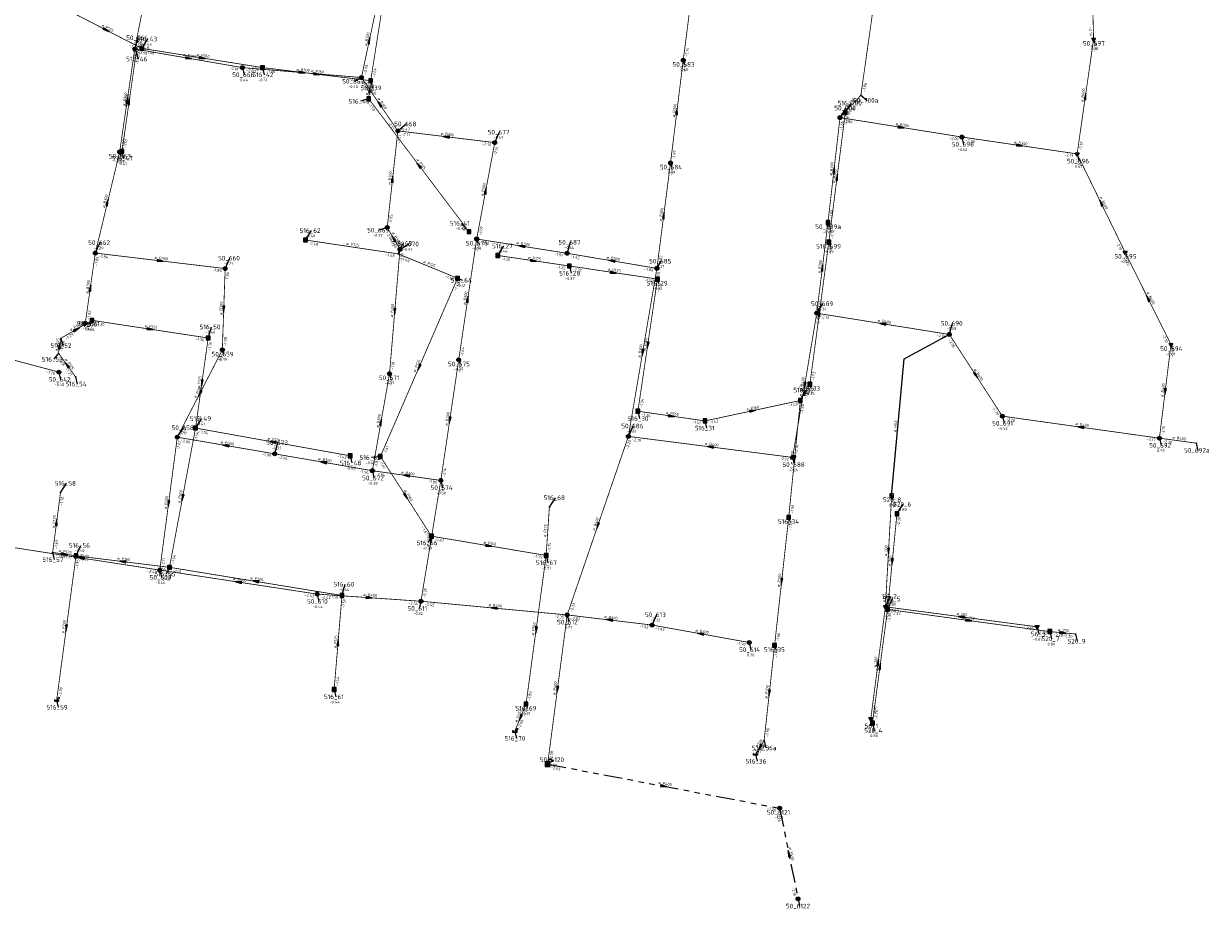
# Model space of a CAD drawing. Header units: metres. Extents: x 249000 to 255300, y 590580 to 596000.
# Tile 30 of 61: x 253518 to 253900, y 592539 to 592825. Entities that reach past the tile are written whole.
import ezdxf
from ezdxf.enums import TextEntityAlignment as Align
from ezdxf.lldxf.tags import DXFTag

# ---------------------------------------------------------------- set-up
doc = ezdxf.new("R2010")
doc.units = ezdxf.units.M
doc.header["$MEASUREMENT"] = 0
for name, pattern in [('RI-GWA', [18.45, 6, -1.8, 1.75, -1.8, 1.75, -1.8, 1.75, -1.8]), ('RI-HWA', [7.4, 5, -2.4]), ('RI-VWA', [11, 5, -3, 0, -3])]:
    doc.linetypes.add(name, pattern=pattern)
doc.layers.get('0').update_dxf_attribs({"linetype": 'CONTINUOUS'})
for name, color, linetype, lineweight in [('B-WE-RI-GWA_TRANSPORTLEIDING-G', 30, 'RI-GWA', 18), ('B-WE-RI-HWA_TRANSPORTLEIDING-G', 150, 'RI-HWA', 18), ('B-WE-RI-PERSLEIDING-G', 210, 'RI-PERS', 18), ('B-WE-RI-VWA_TRANSPORTLEIDING-G', 20, 'RI-VWA', 18)]:
    doc.layers.add(name, color=color, linetype=linetype, lineweight=lineweight)
for name, color, linetype in [('B-WE-RI-OVERSTORT-G', 130, 'RI-GWA'), ('RIO-AFMETINGEN', 8, 'CONTINUOUS'), ('RIO-AFSCHOT', 7, 'CONTINUOUS'), ('RIO-BOK', 8, 'CONTINUOUS'), ('RIO-KNOOP', 7, 'CONTINUOUS'), ('RIO-KNOOPNAAM', 170, 'CONTINUOUS'), ('RIO-LEADER', 253, 'CONTINUOUS'), ('RIO-MAAIVELD', 104, 'CONTINUOUS')]:
    doc.layers.add(name, color=color, linetype=linetype)
doc.styles.add('RIO-TXT', font='isocp.shx')
tags = doc.linetypes.add('RI-PERS', pattern='A,7,-2,["P",Standard,S=1.8,R=0,X=-0.5,Y=-0.9],-2,7,-2,[102,NLCS.SHX,S=1,R=180,X=0,Y=0],-2', length=22).pattern_tags.tags
tags[6] = DXFTag(74, 10)

# ---------------------------------------------------------------- blocks, each defined once
blk = doc.blocks.new('K_IPG')
blk.add_circle((0, 0), 0.5)
for points in [[(0, 0), (-0.5, 0), (-0.433013, 0.25)], [(0, 0), (-0.433013, -0.25), (-0.5, 0)], [(0, 0), (-0.433013, 0.25), (-0.25, 0.433013)], [(0, 0), (-0.25, -0.433013), (-0.433013, -0.25)], [(0, 0), (-0.25, 0.433013), (0, 0.5)], [(0, 0), (0, -0.5), (-0.25, -0.433013)], [(0, 0), (0, 0.5), (0.25, 0.433013)], [(0, 0), (0.25, 0.433013), (0.433013, 0.25)], [(0, 0), (0.433013, 0.25), (0.5, 0)], [(0, 0), (0.5, 0), (0.433013, -0.25)], [(0, 0), (0.433013, -0.25), (0.25, -0.433013)], [(0, 0), (0.25, -0.433013), (0, -0.5)]]:
    blk.add_solid(points)
at = {"style": 'RIO-TXT', "flags": 1}
blk.add_attdef('RIOLERINGSGEBIED', text='', height=1, dxfattribs=at).set_placement((0, 0), align=Align.CENTER)
blk.add_attdef('KNOOPNAAM', text='', height=1, dxfattribs=at).set_placement((0, 0), align=Align.TOP_CENTER)
blk = doc.blocks.new('K_OVL')
for points in [[(0.6, 0.6), (-0.6, 0.6), (-0.6, -0.6), (0.6, -0.6)], [(1, 1.25), (0.474823, 0.983111), (0.413034, 1.369554)]]:
    blk.add_lwpolyline(points, close=True)
blk.add_arc((0.81571, 0.439293), 0.83139, 77.193131, 168.854604)
blk.add_solid([(-0.6, 0.6), (0.6, 0.6), (-0.6, -0.6), (0.6, -0.6)])
at = {"style": 'RIO-TXT', "flags": 1}
blk.add_attdef('RIOLERINGSGEBIED', text='', height=1, dxfattribs=at).set_placement((0, 0), align=Align.CENTER)
blk.add_attdef('KNOOPNAAM', text='', height=1, dxfattribs=at).set_placement((0, 0), align=Align.TOP_CENTER)
blk = doc.blocks.new('K_FIC')
blk.add_circle((0, 0), 0.0625)
at = {"style": 'RIO-TXT', "flags": 1}
blk.add_attdef('RIOLERINGSGEBIED', text='', height=1, dxfattribs=at).set_placement((0, 0), align=Align.CENTER)
blk.add_attdef('KNOOPNAAM', text='', height=1, dxfattribs=at).set_placement((0, 0), align=Align.TOP_CENTER)
blk = doc.blocks.new('K_IPD')
blk.add_lwpolyline([(-0.496027, 0.307994), (0.503973, 0.307994), (0.003973, -0.558031)], close=True)
blk.add_solid([(-0.496027, 0.307994), (0.503973, 0.307994), (0.003973, -0.558031)])
at = {"style": 'RIO-TXT', "flags": 1}
blk.add_attdef('RIOLERINGSGEBIED', text='', height=1, dxfattribs=at).set_placement((0, 0), align=Align.CENTER)
blk.add_attdef('KNOOPNAAM', text='', height=1, dxfattribs=at).set_placement((0, 0), align=Align.TOP_CENTER)
blk = doc.blocks.new('K_IPR')
blk.add_lwpolyline([(-0.5, -0.5), (0.5, -0.5), (0.5, 0.5), (-0.5, 0.5)], close=True)
blk.add_solid([(-0.5, 0.5), (0.5, 0.5), (-0.5, -0.5), (0.5, -0.5)])
at = {"style": 'RIO-TXT', "flags": 1}
blk.add_attdef('RIOLERINGSGEBIED', text='', height=1, dxfattribs=at).set_placement((0, 0), align=Align.CENTER)
blk.add_attdef('KNOOPNAAM', text='', height=1, dxfattribs=at).set_placement((0, 0), align=Align.TOP_CENTER)
blk = doc.blocks.new('K_UTB')
blk.add_lwpolyline([(0.5, 0.15), (0.5, -0.3), (-0.5, -0.3), (-0.5, 0.15), (-0.45, 0.15), (-0.45, -0.25), (0, -0.25), (0.45, -0.25), (0.45, 0.15)], close=True)
blk.add_lwpolyline([(0.85, 0.6), (0.55, 0.65), (0.614828, 0.459583), (0.850842, 0.598937)])
blk.add_arc((0.85, -0.25), 0.85, 90, 180)
at = {"style": 'RIO-TXT', "flags": 1}
blk.add_attdef('RIOLERINGSGEBIED', text='', height=1, dxfattribs=at).set_placement((0, 0), align=Align.CENTER)
blk.add_attdef('KNOOPNAAM', text='', height=1, dxfattribs=at).set_placement((0, 0), align=Align.TOP_CENTER)
blk = doc.blocks.new('K_PUN')
blk.add_lwpolyline([(0.5, 0.5), (-0.5, 0.5), (-0.5, -0.5), (0.5, -0.5)], close=True)
blk.add_solid([(-0.5, -0.5), (0.5, 0.5), (0.5, -0.5)])
at = {"style": 'RIO-TXT', "flags": 1}
blk.add_attdef('RIOLERINGSGEBIED', text='', height=1, dxfattribs=at).set_placement((0, 0), align=Align.CENTER)
blk.add_attdef('KNOOPNAAM', text='', height=1, dxfattribs=at).set_placement((0, 0), align=Align.TOP_CENTER)
blk = doc.blocks.new('L_VHR')
blk.add_lwpolyline([(-0.5, 0), (0.5, 0), (-0.5, 0.15), (-0.5, -0.15), (0.5, 0)])

msp = doc.modelspace()

# ---------------------------------------------------------------- linework, layer by layer
at = {"layer": 'B-WE-RI-GWA_TRANSPORTLEIDING-G', "const_width": 0.25}
for points in [[(253553.824, 592816.896), (253566.256, 592880.064)], [(253788.064, 592801.984), (253795.168, 592852.16)], [(253735.152, 592847.488), (253730.752, 592813.248)], [(253626.928, 592807.68), (253632.016, 592831.488)], [(253548.944, 592783.68), (253553.824, 592816.896)], [(253553.824, 592816.896), (253588.544, 592810.88)], [(253588.544, 592810.88), (253626.928, 592807.68)], [(253730.752, 592813.248), (253726.64, 592780.096)], [(253626.928, 592807.68), (253638.688, 592790.464)], [(253781.328, 592794.752), (253788.064, 592801.984)], [(253820.656, 592788.48), (253781.328, 592794.752)], [(253638.688, 592790.464), (253635.264, 592759.296)], [(253638.688, 592790.464), (253669.952, 592786.688)], [(253857.824, 592783.04), (253820.656, 592788.48)], [(253664.112, 592755.584), (253669.952, 592786.688)], [(253541.088, 592751.04), (253548.944, 592783.68)], [(253726.64, 592780.096), (253722.256, 592746.112)], [(253635.264, 592759.296), (253639.376, 592752.256)], [(253773.824, 592731.648), (253777.44, 592760.896)], [(253658.32, 592716.608), (253664.112, 592755.584)], [(253664.112, 592755.584), (253693.28, 592750.976)], [(253537.856, 592728.448), (253541.088, 592751.04)], [(253582.976, 592746.048), (253541.088, 592751.04)], [(253639.376, 592752.256), (253636, 592712.128)], [(253722.256, 592746.112), (253693.28, 592750.976)], [(253582.064, 592719.808), (253582.976, 592746.048)], [(253722.256, 592746.112), (253713.056, 592691.904)], [(253766.032, 592685.12), (253773.824, 592731.648)], [(253773.824, 592731.648), (253816.592, 592724.8)], [(253488.512, 592723.52), (253529.344, 592712.64)], [(253816.592, 592724.8), (253833.696, 592698.432)], [(253567.536, 592691.648), (253582.064, 592719.808)], [(253652.544, 592677.696), (253658.32, 592716.608)], [(253636, 592712.128), (253630.464, 592680.832)], [(253833.696, 592698.432), (253884.368, 592691.328)], [(253561.888, 592648.768), (253567.536, 592691.648)], [(253567.536, 592691.648), (253598.976, 592686.272)], [(253693.312, 592634.304), (253713.056, 592691.904)], [(253713.056, 592691.904), (253766.032, 592685.12)], [(253884.368, 592691.328), (253896.256, 592689.728)], [(253630.464, 592680.832), (253598.976, 592686.272)], [(253630.464, 592680.832), (253652.544, 592677.696)], [(253646.144, 592638.72), (253652.544, 592677.696)], [(253511.152, 592656.576), (253561.888, 592648.768)], [(253561.888, 592648.768), (253612.672, 592641.024)], [(253612.672, 592641.024), (253646.144, 592638.72)], [(253646.144, 592638.72), (253693.312, 592634.304)], [(253687.008, 592586.176), (253693.312, 592634.304)], [(253693.312, 592634.304), (253720.704, 592631.04)], [(253720.704, 592631.04), (253752.064, 592625.408)]]:
    msp.add_lwpolyline(points, dxfattribs=at)
at = {"layer": 'B-WE-RI-HWA_TRANSPORTLEIDING-G', "const_width": 0.25}
for points in [[(253640.096, 592871.104), (253629.92, 592806.656)], [(253556.064, 592817.088), (253532.976, 592828.992)], [(253554.32, 592816), (253549.696, 592783.872)], [(253556.064, 592817.088), (253554.32, 592816)], [(253595.056, 592810.88), (253556.064, 592817.088)], [(253629.92, 592806.656), (253595.056, 592810.88)], [(253629.92, 592806.656), (253629.28, 592800.832)], [(253629.28, 592800.832), (253661.632, 592757.952)], [(253777.712, 592754.56), (253783.04, 592796.352)], [(253777.44, 592760.896), (253781.328, 592794.752)], [(253608.864, 592755.264), (253638.8, 592750.784)], [(253777.712, 592754.56), (253771.616, 592708.736)], [(253638.8, 592750.784), (253657.952, 592742.912)], [(253670.912, 592750.272), (253694.016, 592746.88)], [(253694.016, 592746.88), (253722.432, 592742.656)], [(253657.952, 592742.912), (253633.056, 592685.44)], [(253722.432, 592742.656), (253716.128, 592700.032)], [(253529.936, 592723.52), (253540.032, 592729.344)], [(253540.032, 592729.344), (253577.504, 592723.648)], [(253529.216, 592718.72), (253529.936, 592723.52)], [(253573.424, 592694.592), (253577.504, 592723.648)], [(253534.736, 592711.104), (253529.216, 592718.72)], [(253768.544, 592703.488), (253771.616, 592708.736)], [(253716.128, 592700.032), (253737.76, 592696.896)], [(253737.76, 592696.896), (253768.544, 592703.488)], [(253768.544, 592703.488), (253764.784, 592665.792)], [(253573.424, 592694.592), (253565.024, 592649.664)], [(253623.328, 592685.632), (253573.424, 592694.592)], [(253633.056, 592685.44), (253649.536, 592659.712)], [(253529.856, 592673.728), (253527.328, 592654.464)], [(253686.528, 592653.504), (253687.568, 592669.056)], [(253764.784, 592665.792), (253760.224, 592624.512)], [(253796.672, 592636.096), (253799.696, 592666.944)], [(253649.536, 592659.712), (253686.528, 592653.504)], [(253534.864, 592653.376), (253527.328, 592654.464)], [(253534.864, 592653.376), (253528.624, 592606.848)], [(253565.024, 592649.664), (253534.864, 592653.376)], [(253686.528, 592653.504), (253680.048, 592605.568)], [(253565.024, 592649.664), (253620.672, 592640.576)], [(253620.672, 592640.576), (253618.128, 592610.24)], [(253791.792, 592599.36), (253796.672, 592636.096)], [(253796.672, 592636.096), (253848.992, 592628.928)], [(253848.992, 592628.928), (253857.344, 592628.16)], [(253760.224, 592624.512), (253756.832, 592593.728)], [(253680.048, 592605.568), (253676.4, 592596.8)], [(253756.832, 592593.728), (253754.096, 592589.44)]]:
    msp.add_lwpolyline(points, dxfattribs=at)
at = {"layer": 'B-WE-RI-OVERSTORT-G'}
for points in [[(253687.008, 592586.176), (253761.856, 592571.968)], [(253761.856, 592571.968), (253767.776, 592542.72)]]:
    msp.add_lwpolyline(points, dxfattribs=at)
at = {"layer": 'B-WE-RI-PERSLEIDING-G'}
msp.add_lwpolyline([(253797.984, 592672.768), (253801.984, 592716.928), (253816.592, 592724.8)], dxfattribs=at)
at = {"layer": 'B-WE-RI-VWA_TRANSPORTLEIDING-G', "const_width": 0.25}
for points in [[(253862.336, 592851.456), (253863.136, 592820.032)], [(253857.824, 592783.04), (253863.136, 592820.032)], [(253873.296, 592751.296), (253857.824, 592783.04)], [(253888.096, 592721.536), (253873.296, 592751.296)], [(253884.368, 592691.328), (253888.096, 592721.536)], [(253795.968, 592636.928), (253797.984, 592672.768)], [(253791.264, 592600.832), (253795.968, 592636.928)], [(253795.968, 592636.928), (253844.928, 592630.464)]]:
    msp.add_lwpolyline(points, dxfattribs=at)
at = {"layer": 'RIO-LEADER'}
for p, q in [((253553.83, 592816.92), (253554.8814, 592820.5097)), ((253556.06, 592817.06), (253558.0364, 592820.1158)), ((253863.14, 592820.03), (253863.5, 592818.6865)), ((253554.32, 592816), (253554.8535, 592813.6716)), ((253588.54, 592810.89), (253589.0735, 592808.5616)), ((253595.05, 592810.91), (253595.5835, 592808.5816)), ((253730.76, 592813.24), (253731.12, 592811.8965)), ((253626.93, 592807.71), (253624.5752, 592806.4325)), ((253629.92, 592806.67), (253630.4535, 592804.3416)), ((253629.28, 592800.85), (253626.6175, 592800.0115)), ((253783.04, 592796.37), (253785.0164, 592799.4258)), ((253788.07, 592801.96), (253790.0464, 592800.3042)), ((253781.33, 592794.77), (253783.3064, 592797.8258)), ((253638.68, 592790.47), (253641.3429, 592792.7076)), ((253669.95, 592786.69), (253671.4872, 592790.0532)), ((253820.66, 592788.45), (253821.1935, 592786.1216)), ((253548.94, 592783.65), (253549.3, 592782.3065)), ((253549.69, 592783.9), (253550.2235, 592781.5716)), ((253857.83, 592783.04), (253858.3635, 592780.7116)), ((253726.64, 592780.12), (253727, 592778.7765)), ((253608.86, 592755.25), (253610.8364, 592758.3058)), ((253635.27, 592759.27), (253632.6075, 592758.4315)), ((253661.63, 592757.96), (253659.2739, 592760.636)), ((253777.44, 592760.9), (253777.8, 592759.5565)), ((253541.08, 592751.05), (253542.6172, 592754.4132)), ((253638.8, 592750.8), (253640.3372, 592754.1632)), ((253639.38, 592752.23), (253642.2695, 592753.9818)), ((253664.11, 592755.58), (253664.47, 592754.2365)), ((253693.28, 592750.96), (253694.3314, 592754.5497)), ((253777.71, 592754.57), (253778.07, 592753.2265)), ((253670.92, 592750.28), (253672.8964, 592753.3358)), ((253873.3, 592751.32), (253873.66, 592749.9765)), ((253582.97, 592746.04), (253584.5072, 592749.4032)), ((253694.02, 592746.86), (253694.5535, 592744.5316)), ((253722.25, 592746.14), (253723.5836, 592748.4297)), ((253657.95, 592742.91), (253659.5394, 592742.2761)), ((253722.44, 592742.65), (253722.8, 592741.3065)), ((253773.82, 592731.65), (253775.7964, 592734.7058)), ((253537.85, 592728.46), (253539.6469, 592728.1224)), ((253540.03, 592729.34), (253538.9933, 592728.2426)), ((253577.5, 592723.64), (253578.5514, 592727.2297)), ((253816.59, 592724.77), (253817.6414, 592728.3597)), ((253529.94, 592723.55), (253530.4735, 592721.2216)), ((253582.06, 592719.78), (253582.42, 592718.4365)), ((253888.09, 592721.53), (253888.45, 592720.1865)), ((253529.22, 592718.75), (253527.6836, 592716.7863)), ((253658.32, 592716.63), (253658.68, 592715.2865)), ((253529.34, 592712.62), (253529.8735, 592710.2916)), ((253636, 592712.14), (253636.36, 592710.7965)), ((253534.74, 592711.12), (253535.2735, 592708.7916)), ((253771.61, 592708.75), (253771.97, 592707.4065)), ((253768.55, 592703.47), (253770.0872, 592706.8332)), ((253716.13, 592700), (253716.6635, 592697.6716)), ((253573.43, 592694.57), (253575.4064, 592697.6258)), ((253737.76, 592696.89), (253738.2935, 592694.5616)), ((253833.7, 592698.45), (253834.2335, 592696.1216)), ((253567.54, 592691.62), (253569.5164, 592694.6758)), ((253713.05, 592691.89), (253714.5872, 592695.2532)), ((253598.97, 592686.29), (253600.0214, 592689.8797)), ((253884.37, 592691.31), (253884.9035, 592688.9816)), ((253896.26, 592689.73), (253896.7935, 592687.4016)), ((253623.32, 592685.66), (253623.8535, 592683.3316)), ((253633.06, 592685.44), (253630.1708, 592685.0873)), ((253766.03, 592685.15), (253766.5635, 592682.8216)), ((253630.46, 592680.81), (253630.9935, 592678.4816)), ((253652.54, 592677.69), (253653.0735, 592675.3616)), ((253529.85, 592673.71), (253531.8264, 592676.7658)), ((253687.57, 592669.05), (253689.5464, 592672.1058)), ((253797.99, 592672.79), (253798.35, 592671.4465)), ((253799.69, 592666.96), (253801.6664, 592670.0158)), ((253764.78, 592665.79), (253765.14, 592664.4465)), ((253649.54, 592659.74), (253648.4896, 592657.55)), ((253527.33, 592654.49), (253527.8635, 592652.1616)), ((253534.86, 592653.38), (253536.3972, 592656.7432)), ((253686.53, 592653.49), (253687.0635, 592651.1616)), ((253561.89, 592648.74), (253562.4235, 592646.4116)), ((253565.02, 592649.68), (253563.9696, 592647.49)), ((253620.67, 592640.59), (253621.7214, 592644.1797)), ((253612.68, 592641.02), (253613.2135, 592638.6916)), ((253795.97, 592636.94), (253797.5072, 592640.3032)), ((253796.68, 592636.11), (253798.2172, 592639.4732)), ((253646.15, 592638.74), (253645.6174, 592636.4115)), ((253693.32, 592634.32), (253693.8535, 592631.9916)), ((253720.71, 592631.03), (253722.2472, 592634.3932)), ((253844.93, 592630.48), (253845.4635, 592628.1516)), ((253848.99, 592628.94), (253849.5235, 592626.6116)), ((253857.35, 592628.15), (253857.8835, 592625.8216)), ((253752.07, 592625.39), (253752.6035, 592623.0616)), ((253760.22, 592624.5), (253760.58, 592623.1565)), ((253618.13, 592610.21), (253618.6635, 592607.8816)), ((253528.62, 592606.84), (253529.1535, 592604.5116)), ((253680.05, 592605.54), (253680.41, 592604.1965)), ((253791.27, 592600.85), (253791.8035, 592598.5216)), ((253676.4, 592596.78), (253676.9335, 592594.4516)), ((253791.79, 592599.36), (253792.3235, 592597.0316)), ((253756.83, 592593.72), (253757.3635, 592591.3916)), ((253754.1, 592589.42), (253754.6335, 592587.0916)), ((253687, 592586.2), (253688.9498, 592587.6098)), ((253761.85, 592571.95), (253762.21, 592570.6065)), ((253767.78, 592542.7), (253768.3135, 592540.3716))]:
    msp.add_line(p, q, dxfattribs=at)

# ---------------------------------------------------------------- block references
at = {"layer": 'RIO-AFSCHOT', "xscale": 2, "yscale": 2, "zscale": 2}
for p, rotation in [((253544.515, 592823.035), 332.6394), ((253629.47, 592819.61), 77.9434), ((253571.185, 592813.905), 350.1456000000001), ((253575.555, 592813.985), 351.0374), ((253607.735, 592809.3), 355.2653), ((253612.485, 592808.79), 353.0679000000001), ((253629.6, 592803.76), 83.7162), ((253551.385, 592800.285), 81.6303), ((253552.005, 592799.95), 81.78420000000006), ((253632.805, 592799.09), 124.2822), ((253860.485, 592801.535), 81.82260000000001), ((253728.7, 592796.68), 82.90069999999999), ((253800.995, 592791.61), 350.872), ((253654.315, 592788.58), 173.1079999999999), ((253839.245, 592785.745), 351.7197), ((253645.455, 592779.405), 127.0309), ((253779.385, 592777.835), 83.4398), ((253780.375, 592775.47), 82.725), ((253636.975, 592774.87), 83.75420000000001), ((253667.03, 592771.135), 79.3601), ((253545.01, 592767.35), 76.4367), ((253865.565, 592767.18), 116.0052), ((253724.445, 592763.13), 82.6302), ((253637.325, 592755.75), 120.2826999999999), ((253678.695, 592753.27), 171.001), ((253562.025, 592748.545), 353.1806000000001), ((253682.47, 592748.57), 351.5793), ((253707.765, 592748.55), 170.5547), ((253775.63, 592746.275), 82.9365), ((253708.23, 592744.755), 351.5746), ((253539.465, 592739.755), 81.8545), ((253661.215, 592736.105), 81.5366), ((253880.695, 592736.425), 116.4097), ((253582.515, 592732.91), 268.0064), ((253637.69, 592732.185), 265.1722), ((253774.66, 592731.66), 82.40849999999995), ((253534.985, 592726.445), 29.8457), ((253558.765, 592726.49), 351.3513), ((253795.205, 592728.21), 170.8625), ((253529.58, 592721.15), 81.461), ((253717.65, 592719.015), 260.3669), ((253719.285, 592721.325), 261.576), ((253531.98, 592714.935), 125.8897), ((253645.505, 592714.175), 246.5761), ((253825.145, 592711.61), 303.0326999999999), ((253575.465, 592709.105), 262.0217), ((253769.925, 592708.4), 260.4816), ((253574.8, 592705.7), 242.7169), ((253770.08, 592706.11), 59.8997), ((253886.23, 592706.42), 262.9739999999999), ((253753.155, 592700.18), 12.0618), ((253633.23, 592696.475), 79.9641), ((253655.43, 592697.16), 261.5488), ((253726.945, 592698.445), 351.8188), ((253859.035, 592694.88), 171.98), ((253583.255, 592688.955), 170.3760999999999), ((253598.375, 592690.115), 169.8752), ((253739.54, 592688.52), 172.7505999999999), ((253766.665, 592684.63), 264.2779), ((253614.715, 592683.55), 170.129), ((253641.5, 592679.25), 171.9579), ((253641.3, 592672.59), 302.6756), ((253564.715, 592670.18), 262.4854), ((253569.225, 592672.125), 259.3808), ((253528.59, 592664.1), 82.522), ((253703.185, 592663.105), 251.0756), ((253649.345, 592658.215), 260.6750999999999), ((253531.095, 592653.935), 351.6152), ((253668.035, 592656.615), 350.4105999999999), ((253796.98, 592654.865), 266.7663), ((253536.52, 592652.655), 171.2283999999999), ((253549.94, 592651.53), 173.0067), ((253798.185, 592651.535), 264.4188), ((253587.285, 592644.88), 171.3582000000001), ((253592.845, 592645.135), 170.724), ((253762.5, 592645.145), 263.6895), ((253629.415, 592639.88), 356.1034), ((253669.735, 592636.53), 174.6473), ((253707.015, 592632.675), 173.1513), ((253820.45, 592633.71), 172.4843), ((253822.835, 592632.525), 352.196), ((253531.74, 592630.11), 262.3551), ((253683.29, 592629.515), 262.2953000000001), ((253736.39, 592628.21), 169.8055000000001), ((253853.17, 592628.545), 354.6023), ((253619.4, 592625.4), 85.21219999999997), ((253793.62, 592618.895), 82.5718), ((253794.235, 592617.735), 82.4124), ((253690.16, 592610.26), 262.5094), ((253758.525, 592609.11), 263.7065), ((253678.225, 592601.16), 247.3733), ((253755.465, 592591.57), 237.5834), ((253724.425, 592579.075), 349.2221000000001), ((253764.815, 592557.325), 101.4683999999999)]:
    msp.add_blockref('L_VHR', p, dxfattribs=dict(at, rotation=rotation))
at = {"layer": 'RIO-KNOOP', "xscale": 1.25, "yscale": 1.25, "zscale": 1.25}
for name, p in [('K_IPD', (253863.136, 592820.032)), ('K_IPG', (253553.824, 592816.896)), ('K_FIC', (253554.32, 592816)), ('K_IPR', (253556.064, 592817.088)), ('K_IPG', (253588.544, 592810.88)), ('K_IPR', (253595.056, 592810.88)), ('K_IPG', (253730.752, 592813.248)), ('K_IPG', (253626.928, 592807.68)), ('K_IPR', (253629.92, 592806.656)), ('K_IPR', (253629.28, 592800.832)), ('K_FIC', (253788.064, 592801.984)), ('K_IPR', (253783.04, 592796.352)), ('K_IPG', (253781.328, 592794.752)), ('K_IPG', (253638.688, 592790.464)), ('K_IPG', (253820.656, 592788.48)), ('K_IPG', (253548.944, 592783.68)), ('K_IPR', (253549.696, 592783.872)), ('K_IPG', (253669.952, 592786.688)), ('K_IPG', (253726.64, 592780.096)), ('K_IPD', (253857.824, 592783.04)), ('K_IPR', (253777.44, 592760.896)), ('K_IPG', (253635.264, 592759.296)), ('K_IPR', (253661.632, 592757.952)), ('K_IPR', (253608.864, 592755.264)), ('K_IPG', (253664.112, 592755.584)), ('K_IPR', (253777.712, 592754.56)), ('K_IPG', (253541.088, 592751.04)), ('K_FIC', (253638.8, 592750.784)), ('K_IPG', (253639.376, 592752.256)), ('K_IPR', (253670.912, 592750.272)), ('K_IPG', (253693.28, 592750.976)), ('K_IPD', (253873.296, 592751.296)), ('K_IPG', (253582.976, 592746.048)), ('K_IPR', (253694.016, 592746.88)), ('K_IPG', (253722.256, 592746.112)), ('K_IPR', (253657.952, 592742.912)), ('K_IPR', (253722.432, 592742.656)), ('K_IPG', (253773.824, 592731.648)), ('K_IPG', (253537.856, 592728.448)), ('K_IPR', (253540.032, 592729.344)), ('K_FIC', (253529.936, 592723.52)), ('K_IPR', (253577.504, 592723.648)), ('K_IPG', (253816.592, 592724.8)), ('K_IPG', (253582.064, 592719.808)), ('K_IPD', (253888.096, 592721.536)), ('K_FIC', (253529.216, 592718.72)), ('K_IPG', (253658.32, 592716.608)), ('K_IPG', (253529.344, 592712.64)), ('K_IPG', (253636, 592712.128)), ('K_FIC', (253534.736, 592711.104)), ('K_IPR', (253771.616, 592708.736)), ('K_IPR', (253768.544, 592703.488)), ('K_IPR', (253716.128, 592700.032)), ('K_IPR', (253737.76, 592696.896)), ('K_IPG', (253833.696, 592698.432)), ('K_IPR', (253573.424, 592694.592)), ('K_IPG', (253713.056, 592691.904)), ('K_IPG', (253567.536, 592691.648)), ('K_IPG', (253884.368, 592691.328)), ('K_FIC', (253896.256, 592689.728)), ('K_IPG', (253598.976, 592686.272)), ('K_IPR', (253623.328, 592685.632)), ('K_IPR', (253633.056, 592685.44)), ('K_IPG', (253766.032, 592685.12)), ('K_IPG', (253630.464, 592680.832)), ('K_IPG', (253652.544, 592677.696)), ('K_FIC', (253529.856, 592673.728)), ('K_PUN', (253797.984, 592672.768)), ('K_FIC', (253687.568, 592669.056)), ('K_IPR', (253764.784, 592665.792)), ('K_IPR', (253799.696, 592666.944)), ('K_IPR', (253649.536, 592659.712)), ('K_FIC', (253527.328, 592654.464)), ('K_IPR', (253686.528, 592653.504)), ('K_IPR', (253534.864, 592653.376)), ('K_IPR', (253565.024, 592649.664)), ('K_IPG', (253561.888, 592648.768)), ('K_IPG', (253612.672, 592641.024)), ('K_IPR', (253620.672, 592640.576)), ('K_IPG', (253646.144, 592638.72)), ('K_IPD', (253795.968, 592636.928)), ('K_IPR', (253796.672, 592636.096)), ('K_IPG', (253693.312, 592634.304)), ('K_IPG', (253720.704, 592631.04)), ('K_IPD', (253844.928, 592630.464)), ('K_IPR', (253848.992, 592628.928)), ('K_FIC', (253857.344, 592628.16)), ('K_IPG', (253752.064, 592625.408)), ('K_IPR', (253760.224, 592624.512)), ('K_IPR', (253618.128, 592610.24)), ('K_UTB', (253528.624, 592606.848)), ('K_IPR', (253680.048, 592605.568)), ('K_IPD', (253791.264, 592600.832)), ('K_UTB', (253676.4, 592596.8)), ('K_IPR', (253791.792, 592599.36)), ('K_FIC', (253756.832, 592593.728)), ('K_UTB', (253754.096, 592589.44)), ('K_OVL', (253687.008, 592586.176)), ('K_IPG', (253761.856, 592571.968)), ('K_IPG', (253767.776, 592542.72))]:
    msp.add_blockref(name, p, dxfattribs=at)

# ---------------------------------------------------------------- texts
at = {"layer": 'RIO-AFMETINGEN', "style": 'RIO-TXT'}
for s, rotation, p in [('ø P125', 332.6394, (253543.0234, 592824.2653)), ('ø P125', 31.3464, (253553.3678, 592815.8876)), ('ø B300', 77.9434, (253628.6843, 592817.8451)), ('ø B300', 350.1456, (253569.3924, 592814.6325)), ('ø P160', 351.0374, (253573.752, 592814.6858)), ('ø B300', 355.2653, (253605.8849, 592809.8657)), ('ø P160', 353.0679, (253610.6577, 592809.4251)), ('ø P160', 83.7162, (253628.9951, 592801.9249)), ('ø B400', 81.8226, (253859.8205, 592799.721)), ('ø B300', 81.6303, (253550.7144, 592798.4731)), ('ø P125', 81.7842, (253551.3303, 592798.1375)), ('ø B300', 304.2822, (253632.0754, 592800.8804)), ('ø B300', 46.8455, (253783.1156, 592797.2597)), ('ø B300', 82.9007, (253728.0604, 592794.8547)), ('ø B300', 350.872, (253799.1938, 592792.3161)), ('ø B300', 353.1081, (253652.4872, 592789.2127)), ('ø B300', 351.7197, (253837.4334, 592786.4237)), ('ø P125', 307.0309, (253644.6487, 592781.1645)), ('ø B300', 83.7542, (253636.3633, 592773.035)), ('ø B300', 83.4398, (253778.7719, 592776.0027)), ('ø B300', 82.725, (253779.7391, 592773.6456)), ('ø B300', 79.3601, (253666.2881, 592769.3511)), ('ø B300', 76.4367, (253544.1781, 592765.6064)), ('ø B400', 296.0052, (253865.1049, 592769.0588)), ('ø B300', 82.6302, (253723.7965, 592761.3077)), ('ø B300', 300.2827, (253636.7184, 592757.5851)), ('ø P125', 351.5468, (253622.0199, 592753.7069)), ('ø B300', 351.001, (253676.8916, 592753.9689)), ('ø B300', 353.1806, (253560.1969, 592749.1788)), ('ø P125', 351.5793, (253680.6593, 592749.2487)), ('ø B300', 350.5547, (253705.9673, 592749.2628)), ('ø P125', 337.6101, (253646.7814, 592747.95)), ('ø P125', 351.5746, (253706.4199, 592745.4355)), ('ø B300', 82.9365, (253775.0009, 592744.4484)), ('ø B300', 81.8545, (253538.8015, 592737.9403)), ('ø B400', 296.4097, (253880.221, 592738.3002)), ('ø B300', 88.0064, (253582.0498, 592731.0347)), ('ø B300', 81.5366, (253660.5414, 592734.2939)), ('ø B300', 85.1722, (253637.1211, 592730.3359)), ('ø B300', 82.4085, (253774.0007, 592729.8408)), ('ø P125', 29.8457, (253533.1466, 592725.8512)), ('ø P125', 351.3513, (253556.9581, 592727.1804)), ('ø B400', 350.8626, (253793.4039, 592728.9176)), ('ø P125', 81.461, (253528.904, 592719.34)), ('ø P160', 81.576, (253718.6003, 592719.5154)), ('ø B300', 80.3669, (253716.9235, 592717.2207)), ('ø P125', 305.8897, (253531.1975, 592716.7021)), ('ø P125', 66.576, (253644.3696, 592712.6067)), ('ø B400', 303.0327, (253824.4573, 592713.4178)), ('ø B300', 62.7169, (253573.5783, 592704.2035)), ('ø P125', 82.0217, (253574.8068, 592707.2885)), ('ø P160', 59.8997, (253768.7861, 592704.6751)), ('ø B400', 80.4816, (253769.2182, 592706.6021)), ('ø B400', 82.974, (253885.6021, 592704.593)), ('ø P160', 12.0618, (253751.2231, 592700.1762)), ('ø B300', 79.9641, (253632.4982, 592694.6849)), ('ø B300', 81.5488, (253654.7568, 592695.349)), ('ø P160', 351.8188, (253725.1316, 592699.1156)), ('ø H63', 84.8228, (253799.4407, 592693.2676)), ('ø B400', 351.98, (253857.2209, 592695.5548)), ('ø B300', 350.3761, (253581.4594, 592689.6742)), ('ø P125', 349.8752, (253596.587, 592690.8558)), ('ø B400', 352.7506, (253737.7174, 592689.171)), ('ø B400', 352.4314, (253888.4941, 592691.1681)), ('ø B300', 350.129, (253612.9228, 592684.277)), ('ø P200', 84.2779, (253766.0681, 592682.79)), ('ø B300', 351.9579, (253639.685, 592679.9164)), ('ø P160', 79.3808, (253568.4706, 592670.3427)), ('ø P160', 302.6756, (253640.6233, 592674.4021)), ('ø B300', 82.4855, (253564.0715, 592668.3582)), ('ø P125', 82.522, (253527.9427, 592662.2782)), ('ø P125', 86.1675, (253686.5248, 592659.4106)), ('ø B400', 71.0756, (253702.1939, 592661.4468)), ('ø B300', 80.6751, (253648.6443, 592656.4144)), ('ø P160', 350.4106, (253666.2395, 592657.3349)), ('ø P125', 351.6152, (253529.2833, 592654.6076)), ('ø 200', 86.7663, (253796.4895, 592653.2697)), ('ø B400', 351.2284, (253534.7149, 592653.3535)), ('ø P160', 353.0067, (253548.1136, 592652.1656)), ('ø 200', 84.4188, (253797.6296, 592649.9613)), ('ø P125', 350.724, (253591.0464, 592645.851)), ('ø P200', 83.6895, (253761.883, 592643.3114)), ('ø B400', 351.3582, (253585.4785, 592645.5744)), ('ø B400', 356.1034, (253627.5567, 592640.417)), ('ø B400', 354.6473, (253667.8913, 592637.1184)), ('ø 200', 352.4843, (253818.8978, 592634.333)), ('ø P200', 82.3551, (253531.0788, 592628.2913)), ('ø P160', 82.2953, (253682.6264, 592627.6969)), ('ø B300', 353.1513, (253705.1865, 592633.3051)), ('ø 250', 352.196, (253821.2862, 592633.1569)), ('ø P125', 85.2122, (253618.8354, 592623.5499)), ('ø B300', 349.8055, (253734.602, 592628.947)), ('ø 250', 354.6023, (253851.5947, 592629.0973)), ('ø 200', 82.5718, (253793.0141, 592617.3399)), ('ø 200', 82.4124, (253793.6248, 592616.1815)), ('ø P400', 82.5094, (253689.5173, 592608.4381)), ('ø P200', 83.7065, (253757.9119, 592607.2758)), ('ø P250', 67.3734, (253677.1271, 592599.5698)), ('ø P200', 57.5834, (253754.1137, 592590.1887)), ('ø P400', 349.2221, (253722.6471, 592579.844)), ('ø P400', 281.4684, (253764.8395, 592559.2587))]:
    msp.add_text(s, height=0.9, rotation=rotation, dxfattribs=at).set_placement(p)
at = {"layer": 'RIO-BOK', "style": 'RIO-TXT'}
for s, rotation, p in [('-2.14', 271.467, (253861.756, 592823.9956)), ('-2.00', 78.8654, (253555.3564, 592817.9445)), ('-2.14', 81.8226, (253863.8584, 592815.8855)), ('-1.48', 332.6394, (253551.917, 592817.7561)), ('-1.48', 31.3464, (253553.3211, 592813.8678)), ('-2.04', 81.6303, (253554.5344, 592812.7728)), ('-1.48', 81.7842, (253555.0179, 592811.8584)), ('-1.99', 350.1456, (253554.8891, 592815.4174)), ('-1.48', 31.3464, (253556.1066, 592815.5671)), ('-1.48', 351.0374, (253557.1423, 592815.574)), ('-2.14', 82.6833, (253732.2141, 592814.3648)), ('-2.01', 350.1456, (253584.3796, 592810.3134)), ('-1.56', 351.0374, (253590.9004, 592810.2712)), ('-2.09', 77.9434, (253628.4727, 592808.7098)), ('-2.13', 82.9007, (253731.5378, 592809.1128)), ('-2.00', 355.2653, (253589.7289, 592809.4879)), ('-1.56', 353.0679, (253596.1843, 592809.4633)), ('-2.15', 355.2653, (253622.8383, 592806.7664)), ('-1.64', 81.0192, (253631.4061, 592807.7521)), ('-1.64', 353.0679, (253625.7945, 592805.8819)), ('-2.15', 304.2822, (253626.5889, 592805.9036)), ('-1.50', 83.7162, (253630.7136, 592802.0008)), ('-1.64', 83.7162, (253630.7739, 592802.5525)), ('-1.86', 81.9447, (253789.5392, 592803.065)), ('-1.86', 46.8455, (253786.2826, 592798.1524)), ('-1.50', 307.0309, (253629.026, 592799.0293)), ('-1.86', 46.8455, (253783.1674, 592794.8292)), ('-2.13', 304.2822, (253635.362, 592793.049)), ('-1.86', 83.4398, (253782.165, 592790.6469)), ('-1.86', 350.872, (253782.408, 592793.2809)), ('-1.86', 82.725, (253783.8235, 592792.237)), ('-2.17', 83.7542, (253639.5204, 592786.3541)), ('-2.17', 353.1081, (253639.8153, 592789.0241)), ('-2.00', 350.872, (253816.5081, 592787.8235)), ('-1.88', 81.6303, (253550.4152, 592784.7469)), ('-1.41', 81.7842, (253551.1615, 592785.0018)), ('-2.13', 353.1081, (253665.825, 592785.8967)), ('-2.16', 79.3601, (253670.4896, 592782.5182)), ('-1.97', 82.9007, (253728.0898, 592781.2503)), ('-2.00', 351.7197, (253821.7599, 592786.977)), ('-2.10', 81.8226, (253859.3015, 592784.1419)), ('-1.89', 76.4367, (253549.2661, 592779.4564)), ('-2.13', 351.7197, (253853.6875, 592782.3507)), ('-2.17', 296.0052, (253857.2324, 592781.3015)), ('-1.96', 82.6302, (253727.3978, 592775.9891)), ('-2.05', 83.7542, (253636.7028, 592760.4218)), ('-1.83', 83.4398, (253778.8798, 592762.043)), ('-2.08', 300.2827, (253634.8038, 592757.4918)), ('-1.40', 307.0309, (253658.2088, 592760.3893)), ('-2.07', 79.3601, (253665.6275, 592756.6176)), ('-1.83', 82.9365, (253778.2388, 592756.7703)), ('-1.78', 82.725, (253779.164, 592755.6949)), ('-1.81', 76.4367, (253542.6484, 592752.0089)), ('-1.48', 351.5468, (253609.9555, 592753.7737)), ('-1.90', 300.2827, (253636.2427, 592755.0306)), ('-2.08', 81.5366, (253664.8075, 592751.4311)), ('-2.10', 351.001, (253665.1914, 592754.0934)), ('-2.10', 296.0052, (253870.3961, 592754.3538)), ('-1.85', 81.8545, (253541.8006, 592746.9053)), ('-1.84', 353.1806, (253542.2171, 592749.6056)), ('-1.48', 351.5468, (253634.6545, 592750.1187)), ('-1.90', 85.1722, (253640.3165, 592748.1372)), ('-1.48', 337.6101, (253639.5076, 592749.1033)), ('-1.91', 351.001, (253689.1284, 592750.3177)), ('-1.92', 350.5547, (253694.3498, 592749.465)), ('-1.82', 82.6302, (253723.7051, 592747.2634)), ('-1.82', 82.4085, (253778.4443, 592750.4373)), ('-2.20', 296.4097, (253872.7147, 592749.5773)), ('-1.88', 353.1806, (253578.8469, 592745.2482)), ('-1.20', 351.5793, (253672.0163, 592748.8044)), ('-1.22', 351.5793, (253689.8744, 592746.172)), ('-1.22', 351.5746, (253695.1162, 592745.3843)), ('-1.82', 350.5547, (253718.0939, 592745.5299)), ('-1.85', 88.0064, (253584.1307, 592741.9964)), ('-1.48', 337.6101, (253653.7603, 592743.2416)), ('-1.50', 351.5746, (253718.2955, 592741.9656)), ('-1.78', 80.3669, (253722.831, 592741.9844)), ('-1.48', 66.576, (253657.5192, 592738.7378)), ('-1.30', 81.576, (253723.1161, 592738.5068)), ('-1.82', 82.9365, (253775.2698, 592732.7803)), ('-1.82', 81.8545, (253539.3209, 592729.5627)), ('-2.13', 350.8626, (253774.8978, 592730.1608)), ('-1.30', 29.8457, (253537.2073, 592726.2214)), ('-1.30', 351.3513, (253541.1204, 592727.86)), ('-2.12', 80.4816, (253774.4412, 592727.49)), ('-1.29', 29.8457, (253531.7144, 592723.0694)), ('-1.36', 351.3513, (253573.3538, 592722.9775)), ('-1.98', 88.0064, (253583.4042, 592721.034)), ('-2.06', 350.8626, (253812.438, 592724.1464)), ('-2.06', 303.0327, (253816.2096, 592722.9714)), ('-2.10', 296.4097, (253885.1636, 592724.5427)), ('-1.29', 81.461, (253530.6321, 592719.4005)), ('-1.28', 81.461, (253530.6984, 592719.8426)), ('-1.36', 82.0217, (253578.2327, 592719.4977)), ('-1.64', 81.5366, (253659.797, 592717.7245)), ('-2.09', 82.974, (253888.8915, 592717.4008)), ('-1.28', 305.8897, (253528.9298, 592716.9347)), ('-1.99', 62.7169, (253581.3822, 592715.6288)), ('-1.91', 85.1722, (253637.4039, 592713.3269)), ('-1.78', 345.0806, (253525.1463, 592712.4172)), ('-1.27', 305.8897, (253531.3451, 592713.6006)), ('-1.91', 81.5488, (253659.0185, 592712.4816)), ('-1.53', 82.4085, (253773.0695, 592709.8678)), ('-1.90', 79.9641, (253636.5664, 592707.9784)), ('-1.34', 81.576, (253717.6055, 592701.0965)), ('-1.48', 59.8997, (253770.3265, 592703.9427)), ('-1.53', 59.8997, (253770.7287, 592704.6366)), ('-1.48', 12.0618, (253764.9096, 592701.3627)), ('-1.48', 84.2779, (253769.424, 592699.3631)), ('-2.20', 303.0327, (253830.4445, 592701.1046)), ('-1.54', 82.0217, (253574.8977, 592695.677)), ('-1.34', 351.8188, (253717.2325, 592698.5289)), ('-1.41', 351.8188, (253733.6175, 592696.1837)), ('-1.42', 12.0618, (253739.3028, 592695.8903)), ('-2.18', 351.98, (253834.8066, 592696.9821)), ('-2.07', 62.7169, (253569.2911, 592692.1795)), ('-1.54', 79.3808, (253573.9452, 592690.4035)), ('-1.54', 349.8752, (253574.4819, 592693.0624)), ('-2.04', 80.3669, (253714.5483, 592692.9551)), ('-2.16', 82.974, (253885.8191, 592692.4412)), ('-2.02', 82.4855, (253568.3062, 592687.4836)), ('-2.06', 350.3761, (253568.6051, 592690.1217)), ('-1.61', 66.576, (253634.7691, 592686.1172)), ('-2.23', 71.0756, (253712.9829, 592687.6844)), ('-2.19', 352.7506, (253714.1763, 592690.4371)), ('-2.14', 80.4816, (253767.5269, 592686.2171)), ('-2.17', 351.98, (253880.2319, 592690.6105)), ('-2.19', 352.4314, (253885.4881, 592689.8508)), ('-1.99', 350.3761, (253594.8118, 592685.6945)), ('-2.04', 350.129, (253600.0286, 592684.7871)), ('-1.43', 349.8752, (253619.1592, 592685.1126)), ('-1.87', 79.9641, (253631.9658, 592681.8645)), ('-2.12', 352.7506, (253761.9025, 592684.3962)), ('-1.96', 350.129, (253626.2997, 592680.2324)), ('-1.61', 302.6756, (253632.6684, 592683.6439)), ('-2.14', 81.5488, (253654.0168, 592678.7848)), ('-1.94', 351.9579, (253631.5661, 592679.3416)), ('-1.85', 351.9579, (253648.3993, 592676.9739)), ('-2.13', 80.6751, (253653.1751, 592673.5314)), ('-1.70', 82.522, (253530.6093, 592669.5763)), ('-1.56', 84.2779, (253766.2022, 592666.9548)), ('-2.51', 86.7663, (253799.0629, 592668.7221)), ('-2.30', 84.4188, (253800.5954, 592662.852)), ('-1.67', 302.6756, (253646.3004, 592662.4148)), ('-1.56', 83.6895, (253765.6095, 592661.6747)), ('-1.69', 82.522, (253528.7872, 592655.6107)), ('-1.67', 350.4106, (253650.606, 592658.2423)), ('-1.75', 86.1675, (253687.9138, 592654.7002)), ('-1.69', 351.6152, (253528.4272, 592653.015)), ('-1.71', 351.6152, (253530.7138, 592652.6795)), ('-1.95', 82.3551, (253535.59, 592649.2465)), ('-1.71', 353.0067, (253535.9927, 592651.9321)), ('-2.17', 82.4855, (253563.3487, 592649.8588)), ('-1.64', 79.3808, (253566.5365, 592650.7191)), ('-1.75', 350.4106, (253682.3732, 592652.8955)), ('-1.75', 82.2953, (253687.2547, 592649.3554)), ('-2.43', 351.2284, (253557.7431, 592648.0949)), ('-1.64', 353.0067, (253560.894, 592648.8933)), ('-2.45', 351.3582, (253562.9806, 592647.2601)), ('-1.61', 350.724, (253566.0942, 592648.1881)), ('-2.43', 351.3582, (253608.5348, 592640.3655)), ('-2.42', 356.1034, (253613.8893, 592639.6354)), ('-1.50', 350.724, (253616.5182, 592639.9846)), ('-1.50', 85.2122, (253621.6154, 592636.4966)), ('-2.35', 80.6751, (253647.6433, 592639.8122)), ('-2.64', 86.7663, (253797.3411, 592638.1646)), ('-2.37', 84.4188, (253798.1001, 592637.2774)), ('-2.44', 356.1034, (253642.0722, 592637.7335)), ('-2.45', 354.6473, (253647.3237, 592637.3251)), ('-2.33', 71.0756, (253694.9712, 592635.1281)), ('-2.64', 82.5718, (253796.7424, 592632.8047)), ('-2.63', 352.4843, (253797.0895, 592635.4819)), ('-2.37', 352.196, (253797.7921, 592634.6462)), ('-2.35', 354.6473, (253689.2187, 592633.4262)), ('-2.28', 82.5094, (253694.088, 592630.1843)), ('-2.02', 353.1513, (253694.4564, 592632.875)), ('-2.35', 82.4124, (253797.4409, 592631.9724)), ('-1.92', 353.1513, (253716.585, 592630.2312)), ('-1.93', 349.8055, (253721.7601, 592629.5211)), ('-1.66', 83.6895, (253761.6541, 592625.6501)), ('-2.55', 352.4843, (253840.7983, 592629.7429)), ('-2.40', 352.196, (253844.8552, 592628.2258)), ('-2.28', 354.6023, (253850.1626, 592627.5242)), ('-2.30', 354.6023, (253853.2461, 592627.2348)), ('-1.90', 349.8055, (253747.9067, 592624.8358)), ('-1.66', 83.7065, (253761.0573, 592620.3841)), ('-1.44', 85.2122, (253619.533, 592611.3979)), ('-2.00', 82.3551, (253530.0805, 592607.9564)), ('-1.85', 82.2953, (253681.5117, 592606.6549)), ('-2.62', 82.5718, (253792.727, 592601.971)), ('-1.98', 67.3734, (253679.7086, 592601.3496)), ('-2.28', 82.4124, (253793.2501, 592600.477)), ('-2.00', 67.3734, (253678.0995, 592597.4809)), ('-1.90', 83.7065, (253758.2638, 592594.8706)), ('-2.38', 82.5094, (253688.4582, 592587.3194)), ('-1.66', 57.5834, (253755.7831, 592589.6469)), ('-1.90', 57.5834, (253755.8939, 592589.8217)), ('-2.03', 349.2221, (253688.0347, 592584.6805)), ('-2.26', 349.2221, (253757.6862, 592571.466)), ('-2.26', 281.4684, (253760.8352, 592570.4172)), ('-2.15', 281.4684, (253765.7273, 592546.3647))]:
    msp.add_text(s, height=0.9, rotation=rotation, dxfattribs=at).set_placement(p)
at = {"layer": 'RIO-KNOOPNAAM', "style": 'RIO-TXT'}
for s, p in [('50_664', (253551.0564, 592819.7597)), ('516_43', (253554.2114, 592819.3658)), ('50_697', (253859.675, 592817.9365)), ('516_46', (253551.0285, 592812.9216)), ('50_683', (253727.295, 592811.1465)), ('50_666', (253585.2485, 592807.8116)), ('516_42', (253591.7585, 592807.8316)), ('50_667', (253620.7502, 592805.6825)), ('516_39', (253626.6285, 592803.5916)), ('516_40', (253622.7925, 592799.2615)), ('516_700', (253780.5539, 592798.6758)), ('50_700a', (253785.5839, 592799.5542)), ('50_700', (253779.4814, 592797.0758)), ('50_668', (253637.5179, 592791.9576)), ('50_677', (253667.6622, 592789.3032)), ('50_698', (253817.3685, 592785.3716)), ('50_663', (253545.475, 592781.5565)), ('516_47', (253546.3985, 592780.8216)), ('50_696', (253854.5385, 592779.9616)), ('50_684', (253723.175, 592778.0265)), ('516_41', (253655.4489, 592759.886)), ('516_62', (253607.0114, 592757.5558)), ('50_669', (253628.7825, 592757.6815)), ('50_699a', (253773.3375, 592758.8065)), ('50_662', (253538.7922, 592753.6632)), ('516_63', (253636.5122, 592753.4132)), ('50_670', (253638.4445, 592753.2318)), ('50_676', (253660.645, 592753.4865)), ('516_27', (253669.0714, 592752.5858)), ('50_687', (253690.5064, 592753.7997)), ('516_699', (253773.6075, 592752.4765)), ('50_660', (253580.6822, 592748.6532)), ('50_695', (253869.835, 592749.2265)), ('50_685', (253719.7586, 592747.6797)), ('516_64', (253655.7144, 592741.5261)), ('516_28', (253690.7285, 592743.7816)), ('516_29', (253718.975, 592740.5565)), ('50_689', (253771.9714, 592733.9558)), ('516_51', (253535.1683, 592727.4926)), ('50_661', (253535.8219, 592727.3724)), ('516_50', (253574.7264, 592726.4797)), ('50_690', (253813.8164, 592727.6097)), ('516_52', (253526.6485, 592720.4716)), ('50_659', (253578.595, 592717.6865)), ('50_694', (253884.625, 592719.4365)), ('516_53', (253523.8586, 592716.0363)), ('50_675', (253654.855, 592714.5365)), ('50_671', (253632.535, 592710.0465)), ('50_642', (253526.0485, 592709.5416)), ('516_54', (253531.4485, 592708.0416)), ('516_32', (253766.2622, 592706.0832)), ('516_33', (253768.145, 592706.6565)), ('516_49', (253571.5814, 592696.8758)), ('516_30', (253712.8385, 592696.9216)), ('50_691', (253830.4085, 592695.3716)), ('50_658', (253565.6914, 592693.9258)), ('50_686', (253710.7622, 592694.5032)), ('516_31', (253734.4685, 592693.8116)), ('50_673', (253596.1964, 592689.1297)), ('50_692', (253881.0785, 592688.2316)), ('516_65', (253626.3458, 592684.3373)), ('50_692a', (253892.331, 592686.6516)), ('516_48', (253620.0285, 592682.5816)), ('50_688', (253762.7385, 592682.0716)), ('516_58', (253528.0014, 592676.0158)), ('50_672', (253627.1685, 592677.7316)), ('50_674', (253649.2485, 592674.6116)), ('516_68', (253685.7214, 592671.3558)), ('520_8', (253795.1625, 592670.6965)), ('520_6', (253798.4789, 592669.2658)), ('516_34', (253761.315, 592663.6965)), ('516_66', (253644.6646, 592656.8)), ('516_56', (253532.5722, 592655.9932)), ('516_57', (253524.0385, 592651.4116)), ('516_67', (253683.2385, 592650.4116)), ('50_609', (253558.5985, 592645.6616)), ('516_55', (253560.1446, 592646.74)), ('516_60', (253617.8964, 592643.4297)), ('50_610', (253609.3885, 592637.9416)), ('56_2', (253794.9572, 592639.5532)), ('520_5', (253795.0297, 592638.7232)), ('50_611', (253641.7924, 592635.6615)), ('50_613', (253718.4222, 592633.6432)), ('50_612', (253690.0285, 592631.2416)), ('56_3', (253842.9135, 592627.4016)), ('520_7', (253846.336, 592625.8616)), ('50_614', (253748.7785, 592622.3116)), ('516_35', (253756.755, 592622.4065)), ('520_9', (253854.696, 592625.0716)), ('516_61', (253614.8385, 592607.1316)), ('516_59', (253525.3285, 592603.7616)), ('516_69', (253676.585, 592603.4465)), ('520_4', (253789.136, 592596.2816)), ('56_1', (253789.2535, 592597.7716)), ('516_70', (253673.1085, 592593.7016)), ('516_36a', (253752.901, 592590.6416)), ('50_6120', (253684.4873, 592586.8598)), ('516_36', (253750.8085, 592586.3416)), ('50_6121', (253757.7475, 592569.8565)), ('50_6122', (253763.851, 592539.6216))]:
    msp.add_text(s, height=1.5, dxfattribs=at).set_placement(p)
at = {"layer": 'RIO-MAAIVELD', "style": 'RIO-TXT'}
for s, p in [('-0.58', (253552.9689, 592818.3597)), ('-0.43', (253556.1239, 592817.9658)), ('-0.50', (253861.5875, 592816.5365)), ('-0.44', (253587.161, 592806.4116)), ('-0.41', (253593.671, 592806.4316)), ('-0.60', (253729.2075, 592809.7465)), ('-0.40', (253622.6627, 592804.2825)), ('-0.40', (253628.541, 592802.1916)), ('-0.44', (253781.3939, 592795.6758)), ('-0.44', (253783.1039, 592797.2758)), ('-0.47', (253639.4304, 592790.5576)), ('-0.43', (253669.5747, 592787.9032)), ('-0.52', (253819.281, 592783.9716)), ('-0.53', (253547.3875, 592780.1565)), ('-0.41', (253548.311, 592779.4216)), ('-0.39', (253725.0875, 592776.6265)), ('-0.47', (253856.451, 592778.5616)), ('-0.43', (253657.3614, 592758.486)), ('-0.41', (253775.8875, 592757.4065)), ('-0.40', (253608.9239, 592756.1558)), ('-0.37', (253630.695, 592756.2815)), ('-0.20', (253540.7047, 592752.2632)), ('-0.41', (253640.357, 592751.8318)), ('-0.39', (253662.5575, 592752.0865)), ('-0.46', (253670.9839, 592751.1858)), ('-0.44', (253692.4189, 592752.3997)), ('-0.39', (253776.1575, 592751.0765)), ('-0.21', (253582.5947, 592747.2532)), ('-0.27', (253721.6711, 592746.2797)), ('-0.51', (253871.7475, 592747.8265)), ('-0.37', (253692.641, 592742.3816)), ('-0.41', (253657.6269, 592740.1261)), ('-0.32', (253720.8875, 592739.1565)), ('-0.34', (253773.8839, 592732.5558)), ('-0.40', (253537.0808, 592726.0926)), ('-0.44', (253537.7344, 592725.9724)), ('-0.39', (253815.7289, 592726.2097)), ('-0.40', (253576.6389, 592725.0797)), ('-0.39', (253580.5075, 592716.2865)), ('-0.61', (253886.5375, 592718.0365)), ('-0.27', (253656.7675, 592713.1365)), ('-0.40', (253527.961, 592708.1416)), ('-0.37', (253634.4475, 592708.6465)), ('-0.35', (253770.0575, 592705.2565)), ('-0.41', (253573.4939, 592695.4758)), ('-0.32', (253567.6039, 592692.5258)), ('-0.31', (253712.6747, 592693.1032)), ('-0.52', (253832.321, 592693.9716)), ('-0.31', (253598.1089, 592687.7297)), ('-0.59', (253882.991, 592686.8316)), ('-0.43', (253621.941, 592681.1816)), ('-0.43', (253628.2583, 592682.9373)), ('-0.24', (253764.651, 592680.6716)), ('-0.38', (253629.081, 592676.3316)), ('-0.30', (253651.161, 592673.2116)), ('-0.48', (253796.4375, 592669.2965)), ('-0.80', (253799.7539, 592667.8658)), ('-0.40', (253534.4847, 592654.5932)), ('-0.39', (253646.5771, 592655.4)), ('-0.31', (253685.151, 592649.0116)), ('-0.44', (253560.511, 592644.2616)), ('-0.40', (253562.0571, 592645.34)), ('-0.44', (253619.8089, 592642.0297)), ('-0.90', (253795.5947, 592638.1532)), ('-0.44', (253611.301, 592636.5416)), ('-0.32', (253643.7049, 592634.2615)), ('-0.80', (253796.3047, 592637.3232)), ('-0.32', (253720.3347, 592632.2432)), ('-0.27', (253691.941, 592629.8416)), ('-0.87', (253843.551, 592626.0016)), ('-0.80', (253847.611, 592624.4616)), ('-0.20', (253750.691, 592620.9116)), ('-0.44', (253616.751, 592605.7316)), ('-0.31', (253678.4975, 592602.0465)), ('-0.87', (253789.891, 592596.3716)), ('-0.80', (253790.411, 592594.8816)), ('-0.50', (253687.0373, 592585.4598)), ('-1.01', (253760.2975, 592568.4565))]:
    msp.add_text(s, height=0.9, dxfattribs=at).set_placement(p)

doc.saveas('drawing.dxf')
